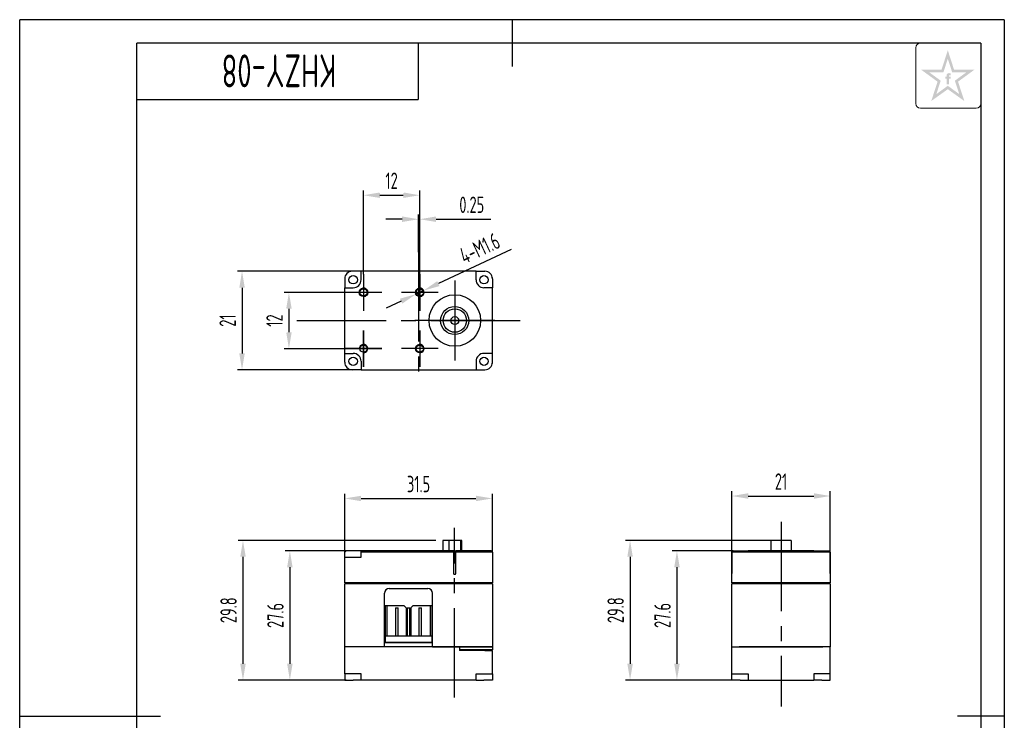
# Model space of a CAD drawing. Header units: inches. Extents: x -26 to 185, y -5 to 292.
# Tile 2 of 2: x -25 to 185, y 143 to 292. Entities that reach past the tile are written whole.
import ezdxf
from ezdxf.enums import TextEntityAlignment as Align

# ---------------------------------------------------------------- set-up
doc = ezdxf.new("R2010")
doc.units = ezdxf.units.IN
doc.header["$MEASUREMENT"] = 0
doc.linetypes.add('CENTER2', pattern=[28.575, 19.05, -3.175, 3.175, -3.175])
for name, color, linetype in [('1轮廓实线层', 7, 'Continuous'), ('2细线层', 4, 'Continuous'), ('3中心线层', 1, 'CENTER2'), ('6文字层', 3, 'Continuous'), ('7标注层', 4, 'Continuous'), ('图框层', 7, 'Continuous')]:
    doc.layers.add(name, color=color, linetype=linetype)
doc.styles.add('PC_TEXTSTYLE', font='ISOCP.SHX', dxfattribs={"width": 0.707, "bigfont": 'GBCBIG.SHX'})
doc.dimstyles.new('GB_DIAMETER', dxfattribs={"dimtxt": 3.5, "dimasz": 3.5, "dimexe": 1, "dimexo": 0, "dimgap": 1.5, "dimtad": 1, "dimjust": 4, "dimdsep": 46, "dimtxsty": 'PC_TEXTSTYLE', "dimcen": 0, "dimclrd": 256, "dimclrt": 3, "dimadec": 0, "dimazin": 2, "dimtp": 0.1, "dimtm": 0.1, "dimtfac": 0.71, "dimtdec": 3, "dimtmove": 0, "dimatfit": 2, "dimfxl": 1, "dimtfill": 1, "dimarcsym": 0})
doc.dimstyles.new('GB_LINEAR', dxfattribs={"dimtxt": 3.5, "dimasz": 3.5, "dimexe": 1, "dimexo": 0, "dimgap": 1.5, "dimtad": 1, "dimdsep": 46, "dimtxsty": 'PC_TEXTSTYLE', "dimcen": 0, "dimclrd": 256, "dimclrt": 3, "dimadec": 0, "dimazin": 2, "dimtp": 0.1, "dimtm": 0.1, "dimtfac": 0.71, "dimtdec": 3, "dimtmove": 0, "dimatfit": 3, "dimfxl": 1, "dimtfill": 1, "dimarcsym": 0})

# ---------------------------------------------------------------- blocks, each defined once
blk = doc.blocks.new('*D2')
at = {"layer": '7标注层', "color": 0, "lineweight": -2}
for p, q in [((44.62, 178.73), (31.62, 178.73)), ((44.62, 151.18), (31.62, 151.18))]:
    blk.add_line(p, q, dxfattribs=at)
at = {"layer": '7标注层', "lineweight": -2}
blk.add_line((32.62, 175.23), (32.62, 154.68), dxfattribs=at)
at = {"layer": '7标注层'}
for points in [[(33.21, 175.23), (32.04, 175.23), (32.62, 178.73)], [(32.04, 154.68), (33.21, 154.68), (32.62, 151.18)]]:
    blk.add_solid(points, dxfattribs=at)
at = {"layer": 'Defpoints', "color": 0}
for p in [(44.62, 178.73), (32.62, 151.18), (44.62, 151.18)]:
    blk.add_point(p, dxfattribs=at)
at = {"layer": '7标注层', "color": 3, "insert": (29.55, 164.96), "char_height": 3.5, "attachment_point": 5, "rotation": 90, "style": 'PC_TEXTSTYLE', "bg_fill": 3, "box_fill_scale": 1.25, "bg_fill_color": 257, "bg_fill_transparency": 0}
blk.add_mtext('27.6', dxfattribs=at)
blk = doc.blocks.new('*D3')
at = {"layer": '7标注层', "color": 0, "lineweight": -2}
for p, q in [((63.79, 180.97), (21.62, 180.97)), ((44.32, 151.18), (21.62, 151.18))]:
    blk.add_line(p, q, dxfattribs=at)
at = {"layer": '7标注层', "lineweight": -2}
blk.add_line((22.62, 177.47), (22.62, 154.68), dxfattribs=at)
at = {"layer": '7标注层'}
for points in [[(23.21, 177.47), (22.04, 177.47), (22.62, 180.97)], [(22.04, 154.68), (23.21, 154.68), (22.62, 151.18)]]:
    blk.add_solid(points, dxfattribs=at)
at = {"layer": 'Defpoints', "color": 0}
for p in [(63.79, 180.97), (22.62, 151.18), (44.32, 151.18)]:
    blk.add_point(p, dxfattribs=at)
at = {"layer": '7标注层', "color": 3, "insert": (19.55, 166.08), "char_height": 3.5, "attachment_point": 5, "rotation": 90, "style": 'PC_TEXTSTYLE', "bg_fill": 3, "box_fill_scale": 1.25, "bg_fill_color": 257, "bg_fill_transparency": 0}
blk.add_mtext('29.8', dxfattribs=at)
blk = doc.blocks.new('*D4')
at = {"layer": '7标注层', "color": 0, "lineweight": -2}
for p, q in [((44.32, 177.91), (44.32, 190.91)), ((75.82, 178.43), (75.82, 190.91))]:
    blk.add_line(p, q, dxfattribs=at)
at = {"layer": '7标注层', "lineweight": -2}
blk.add_line((47.82, 189.91), (72.32, 189.91), dxfattribs=at)
at = {"layer": '7标注层'}
for points in [[(47.82, 190.49), (47.82, 189.33), (44.32, 189.91)], [(72.32, 189.33), (72.32, 190.49), (75.82, 189.91)]]:
    blk.add_solid(points, dxfattribs=at)
at = {"layer": 'Defpoints', "color": 0}
for p in [(75.82, 189.91), (44.32, 177.91), (75.82, 178.43)]:
    blk.add_point(p, dxfattribs=at)
at = {"layer": '7标注层', "color": 3, "insert": (60.07, 192.98), "char_height": 3.5, "attachment_point": 5, "style": 'PC_TEXTSTYLE', "bg_fill": 3, "box_fill_scale": 1.25, "bg_fill_color": 257, "bg_fill_transparency": 0}
blk.add_mtext('31.5', dxfattribs=at)
blk = doc.blocks.new('*D6')
at = {"layer": '7标注层', "color": 0, "lineweight": -2}
for p, q in [((44.42, 233.85), (31.42, 233.85)), ((44.42, 221.85), (31.42, 221.85))]:
    blk.add_line(p, q, dxfattribs=at)
at = {"layer": '7标注层', "lineweight": -2}
blk.add_line((32.42, 230.35), (32.42, 225.35), dxfattribs=at)
at = {"layer": '7标注层'}
for points in [[(33.01, 230.35), (31.84, 230.35), (32.42, 233.85)], [(31.84, 225.35), (33.01, 225.35), (32.42, 221.85)]]:
    blk.add_solid(points, dxfattribs=at)
at = {"layer": 'Defpoints', "color": 0}
for p in [(44.42, 233.85), (32.42, 221.85), (44.42, 221.85)]:
    blk.add_point(p, dxfattribs=at)
at = {"layer": '7标注层', "color": 3, "insert": (29.35, 227.85), "char_height": 3.5, "attachment_point": 5, "rotation": 90, "style": 'PC_TEXTSTYLE', "bg_fill": 3, "box_fill_scale": 1.25, "bg_fill_color": 257, "bg_fill_transparency": 0}
blk.add_mtext('12', dxfattribs=at)
blk = doc.blocks.new('*D7')
at = {"layer": '7标注层', "color": 0, "lineweight": -2}
for p, q in [((48.32, 237.75), (48.32, 255.57)), ((60.32, 237.75), (60.32, 255.57))]:
    blk.add_line(p, q, dxfattribs=at)
at = {"layer": '7标注层', "lineweight": -2}
blk.add_line((51.82, 254.57), (56.82, 254.57), dxfattribs=at)
at = {"layer": '7标注层'}
for points in [[(51.82, 255.16), (51.82, 253.99), (48.32, 254.57)], [(56.82, 253.99), (56.82, 255.16), (60.32, 254.57)]]:
    blk.add_solid(points, dxfattribs=at)
at = {"layer": 'Defpoints', "color": 0}
for p in [(60.32, 254.57), (48.32, 237.75), (60.32, 237.75)]:
    blk.add_point(p, dxfattribs=at)
at = {"layer": '7标注层', "color": 3, "insert": (54.32, 257.65), "char_height": 3.5, "attachment_point": 5, "style": 'PC_TEXTSTYLE', "bg_fill": 3, "box_fill_scale": 1.25, "bg_fill_color": 257, "bg_fill_transparency": 0}
blk.add_mtext('12', dxfattribs=at)
blk = doc.blocks.new('*D8')
at = {"layer": '7标注层', "color": 0, "lineweight": -2}
for p, q in [((60.07, 242.4), (60.07, 250.45)), ((60.32, 242.4), (60.32, 250.45))]:
    blk.add_line(p, q, dxfattribs=at)
at = {"layer": '7标注层', "lineweight": -2}
for p, q in [((56.57, 249.45), (53.07, 249.45)), ((60.07, 249.45), (60.32, 249.45)), ((63.82, 249.45), (75.52, 249.45))]:
    blk.add_line(p, q, dxfattribs=at)
at = {"layer": '7标注层'}
for points in [[(56.57, 248.87), (56.57, 250.04), (60.07, 249.45)], [(63.82, 250.04), (63.82, 248.87), (60.32, 249.45)]]:
    blk.add_solid(points, dxfattribs=at)
at = {"layer": 'Defpoints', "color": 0}
for p in [(60.32, 249.45), (60.07, 242.4), (60.32, 242.4)]:
    blk.add_point(p, dxfattribs=at)
at = {"layer": '7标注层', "color": 3, "insert": (71.42, 252.53), "char_height": 3.5, "attachment_point": 5, "style": 'PC_TEXTSTYLE', "bg_fill": 3, "box_fill_scale": 1.25, "bg_fill_color": 257, "bg_fill_transparency": 0}
blk.add_mtext('0.25', dxfattribs=at)
blk = doc.blocks.new('*D9')
at = {"layer": '7标注层', "color": 0, "lineweight": -2}
for p, q in [((45.92, 238.35), (21.42, 238.35)), ((45.92, 217.35), (21.42, 217.35))]:
    blk.add_line(p, q, dxfattribs=at)
at = {"layer": '7标注层', "lineweight": -2}
blk.add_line((22.42, 234.85), (22.42, 220.85), dxfattribs=at)
at = {"layer": '7标注层'}
for points in [[(23.01, 234.85), (21.84, 234.85), (22.42, 238.35)], [(21.84, 220.85), (23.01, 220.85), (22.42, 217.35)]]:
    blk.add_solid(points, dxfattribs=at)
at = {"layer": 'Defpoints', "color": 0}
for p in [(45.92, 238.35), (22.42, 217.35), (45.92, 217.35)]:
    blk.add_point(p, dxfattribs=at)
at = {"layer": '7标注层', "color": 3, "insert": (19.35, 227.85), "char_height": 3.5, "attachment_point": 5, "rotation": 90, "style": 'PC_TEXTSTYLE', "bg_fill": 3, "box_fill_scale": 1.25, "bg_fill_color": 257, "bg_fill_transparency": 0}
blk.add_mtext('21', dxfattribs=at)
blk = doc.blocks.new('*D11')
at = {"layer": '7标注层', "color": 0, "lineweight": -2}
for p, q in [((126.88, 178.43), (126.88, 191.43)), ((147.88, 178.43), (147.88, 191.43))]:
    blk.add_line(p, q, dxfattribs=at)
at = {"layer": '7标注层', "lineweight": -2}
blk.add_line((130.38, 190.43), (144.38, 190.43), dxfattribs=at)
at = {"layer": '7标注层'}
for points in [[(130.38, 191.02), (130.38, 189.85), (126.88, 190.43)], [(144.38, 189.85), (144.38, 191.02), (147.88, 190.43)]]:
    blk.add_solid(points, dxfattribs=at)
at = {"layer": 'Defpoints', "color": 0}
for p in [(147.88, 190.43), (126.88, 178.43), (147.88, 178.43)]:
    blk.add_point(p, dxfattribs=at)
at = {"layer": '7标注层', "color": 3, "insert": (137.38, 193.51), "char_height": 3.5, "attachment_point": 5, "style": 'PC_TEXTSTYLE', "bg_fill": 3, "box_fill_scale": 1.25, "bg_fill_color": 257, "bg_fill_transparency": 0}
blk.add_mtext('21', dxfattribs=at)
blk = doc.blocks.new('*D12')
at = {"layer": '7标注层', "color": 0, "lineweight": -2}
for p, q in [((127.18, 178.73), (114.18, 178.73)), ((126.88, 151.18), (114.18, 151.18))]:
    blk.add_line(p, q, dxfattribs=at)
at = {"layer": '7标注层', "lineweight": -2}
blk.add_line((115.18, 175.23), (115.18, 154.68), dxfattribs=at)
at = {"layer": '7标注层'}
for points in [[(115.77, 175.23), (114.6, 175.23), (115.18, 178.73)], [(114.6, 154.68), (115.77, 154.68), (115.18, 151.18)]]:
    blk.add_solid(points, dxfattribs=at)
at = {"layer": 'Defpoints', "color": 0}
for p in [(127.18, 178.73), (115.18, 151.18), (126.88, 151.18)]:
    blk.add_point(p, dxfattribs=at)
at = {"layer": '7标注层', "color": 3, "insert": (112.11, 164.96), "char_height": 3.5, "attachment_point": 5, "rotation": 90, "style": 'PC_TEXTSTYLE', "bg_fill": 3, "box_fill_scale": 1.25, "bg_fill_color": 257, "bg_fill_transparency": 0}
blk.add_mtext('27.6', dxfattribs=at)
blk = doc.blocks.new('*D13')
at = {"layer": '7标注层', "color": 0, "lineweight": -2}
for p, q in [((135.22, 180.97), (104.18, 180.97)), ((126.88, 151.18), (104.18, 151.18))]:
    blk.add_line(p, q, dxfattribs=at)
at = {"layer": '7标注层', "lineweight": -2}
blk.add_line((105.18, 177.47), (105.18, 154.68), dxfattribs=at)
at = {"layer": '7标注层'}
for points in [[(105.77, 177.47), (104.6, 177.47), (105.18, 180.97)], [(104.6, 154.68), (105.77, 154.68), (105.18, 151.18)]]:
    blk.add_solid(points, dxfattribs=at)
at = {"layer": 'Defpoints', "color": 0}
for p in [(135.22, 180.97), (105.18, 151.18), (126.88, 151.18)]:
    blk.add_point(p, dxfattribs=at)
at = {"layer": '7标注层', "color": 3, "insert": (102.11, 166.08), "char_height": 3.5, "attachment_point": 5, "rotation": 90, "style": 'PC_TEXTSTYLE', "bg_fill": 3, "box_fill_scale": 1.25, "bg_fill_color": 257, "bg_fill_transparency": 0}
blk.add_mtext('29.8', dxfattribs=at)
blk = doc.blocks.new('*D14')
at = {"layer": '7标注层', "lineweight": -2}
for p, q in [((79.79, 243.01), (64.31, 235.72)), ((59.51, 233.47), (61.14, 234.24)), ((56.34, 231.98), (53.18, 230.49))]:
    blk.add_line(p, q, dxfattribs=at)
at = {"layer": '7标注层'}
for points in [[(64.06, 236.25), (64.55, 235.2), (61.14, 234.24)], [(56.59, 231.45), (56.09, 232.51), (59.51, 233.47)]]:
    blk.add_solid(points, dxfattribs=at)
at = {"layer": 'Defpoints', "color": 0}
for p in [(59.51, 233.47), (61.14, 234.24)]:
    blk.add_point(p, dxfattribs=at)
at = {"layer": '7标注层', "color": 3, "insert": (73.1, 243.26), "char_height": 3.5, "attachment_point": 5, "rotation": 25.1817, "style": 'PC_TEXTSTYLE', "bg_fill": 3, "box_fill_scale": 1.25, "bg_fill_color": 257, "bg_fill_transparency": 0}
blk.add_mtext('4-M1.6', dxfattribs=at)
blk = doc.blocks.new('ZwmFrameMain_A4^_^无分区图框^_^portrait')
at = {"layer": '1轮廓实线层'}
for p, q in [((80, 292), (80, 282)), ((0, 0), (0, 287)), ((180, 287), (0, 287)), ((180, 287), (180, 0)), ((-25, 143.5), (5, 143.5)), ((185, 143.5), (175, 143.5)), ((80, -5), (80, 5)), ((0, 0), (180, 0))]:
    blk.add_line(p, q, dxfattribs=at)
at = {"layer": '2细线层'}
for p, q in [((-25, -5), (-25, 292)), ((185, 292), (-25, 292)), ((185, 292), (185, -5)), ((-25, -5), (185, -5))]:
    blk.add_line(p, q, dxfattribs=at)
blk = doc.blocks.new('ZwmFrameMain_图样代号')
at = {"layer": '2细线层', "linetype": 'Continuous'}
for p in [(60, 0), (0, -12)]:
    blk.add_line(p, (60, -12), dxfattribs=at)
at = {"layer": '6文字层', "style": 'PC_TEXTSTYLE', "width": 2.827942}
blk.add_attdef('图样代号', text='', height=7, rotation=180, dxfattribs=at).set_placement((58.24, -2.4), (2.35, -2.4), align=Align.FIT)

msp = doc.modelspace()

# ---------------------------------------------------------------- hatches: boundary and pattern name
at = {"layer": '6文字层', "lineweight": 5}
h = msp.add_hatch(color=2, dxfattribs=at)
edge = h.paths.add_edge_path(flags=0)
edge.add_line((173.172, 279.419), (173.567, 279.419))
edge.add_line((173.567, 279.419), (173.567, 279.845))
edge.add_line((173.567, 279.845), (173.176, 279.845))
edge.add_line((173.176, 279.845), (173.176, 280.053))
edge.add_spline(control_points=[(173.176, 280.053), (173.176, 280.078), (173.175, 280.174), (173.364, 280.144), (173.482, 280.127), (173.549, 280.11), (173.577, 280.102)], knot_values=[0, 0, 0, 0, 1.4943482, 5.8188355, 8.4876202, 10.3632598, 10.3632598, 10.3632598, 10.3632598], degree=3, periodic=0)
edge.add_line((173.577, 280.102), (173.577, 280.539))
edge.add_spline(control_points=[(173.577, 280.539), (173.505, 280.556), (173.332, 280.597), (173.084, 280.618), (172.855, 280.514), (172.739, 280.37), (172.72, 280.26), (172.714, 280.229)], knot_values=[0, 0, 0, 0, 4.9341397, 11.9452686, 16.0265909, 21.3569295, 23.4510995, 23.4510995, 23.4510995, 23.4510995], degree=3, periodic=0)
edge.add_line((172.714, 280.229), (172.714, 279.845))
edge.add_line((172.714, 279.845), (172.428, 279.845))
edge.add_line((172.428, 279.845), (172.428, 279.419))
edge.add_line((172.428, 279.419), (172.717, 279.419))
edge.add_line((172.717, 279.419), (172.717, 278.229))
edge.add_line((172.717, 278.229), (173.172, 278.229))
edge.add_line((173.172, 278.229), (173.172, 279.419))
h.paths.add_polyline_path([(178.628, 281.333), (174.288, 281.333), (172.948, 285.473), (171.608, 281.333), (167.268, 281.333), (170.762, 278.785), (169.422, 274.656), (172.948, 277.181), (176.474, 274.656), (175.134, 278.785)])
h.paths.add_polyline_path([(174.461, 278.997), (175.394, 276.124), (172.948, 277.914), (170.502, 276.124), (171.434, 278.997), (168.981, 280.786), (172.012, 280.786), (172.948, 283.673), (173.883, 280.786), (176.915, 280.786)], flags=16)

# ---------------------------------------------------------------- linework, layer by layer
at = {"color": 7, "linetype": 'Continuous', "lineweight": 25}
for p, q in [((47.825, 238.352), (45.925, 238.352)), ((47.825, 236.552), (47.825, 238.352)), ((72.325, 238.352), (47.825, 238.352)), ((72.325, 236.552), (72.325, 238.352)), ((72.325, 238.352), (74.225, 238.352)), ((44.325, 236.752), (44.325, 234.852)), ((75.825, 236.752), (75.825, 234.852)), ((44.325, 220.852), (44.325, 234.852)), ((44.325, 234.852), (46.125, 234.852)), ((75.825, 234.852), (74.025, 234.852)), ((75.825, 220.852), (75.825, 234.852)), ((44.325, 220.852), (46.125, 220.852)), ((44.325, 218.952), (44.325, 220.852)), ((75.825, 220.852), (74.025, 220.852)), ((75.825, 218.952), (75.825, 220.852)), ((47.825, 219.152), (47.825, 217.352)), ((72.325, 219.152), (72.325, 217.352)), ((47.825, 217.352), (45.925, 217.352)), ((47.825, 217.352), (72.325, 217.352)), ((72.325, 217.352), (74.225, 217.352)), ((65.275, 180.974), (65.275, 178.734)), ((66.525, 180.974), (65.275, 180.974)), ((66.525, 180.974), (66.525, 178.734)), ((69.025, 180.974), (66.525, 180.974)), ((69.025, 180.974), (69.025, 178.734)), ((69.315, 180.974), (69.025, 180.974)), ((69.315, 178.734), (69.315, 180.974)), ((135.218, 180.974), (135.218, 178.734)), ((137.383, 180.974), (135.218, 180.974)), ((137.383, 180.974), (137.383, 178.734)), ((139.548, 180.974), (137.383, 180.974)), ((139.548, 180.974), (139.548, 178.734)), ((44.625, 178.734), (44.325, 178.434)), ((46.125, 178.734), (44.625, 178.734)), ((47.825, 178.734), (46.125, 178.734)), ((67.515, 178.734), (47.825, 178.734)), ((47.825, 178.434), (47.825, 178.734)), ((67.515, 178.734), (67.515, 178.434)), ((67.515, 178.734), (67.715, 178.734)), ((67.715, 178.734), (67.815, 178.734)), ((67.815, 178.534), (67.715, 178.534)), ((67.815, 178.734), (68.015, 178.734)), ((68.015, 178.434), (68.015, 178.734)), ((74.225, 178.734), (68.015, 178.734)), ((75.525, 178.734), (74.225, 178.734)), ((75.825, 178.434), (75.525, 178.734)), ((127.183, 178.734), (126.883, 178.434)), ((127.183, 178.734), (126.883, 178.434)), ((127.183, 178.734), (128.483, 178.734)), ((128.483, 178.734), (130.383, 178.734)), ((144.383, 178.734), (130.383, 178.734)), ((144.383, 178.734), (146.283, 178.734)), ((146.283, 178.734), (147.583, 178.734)), ((147.883, 178.434), (147.583, 178.734)), ((147.883, 178.434), (147.583, 178.734)), ((44.325, 177.384), (44.325, 178.434)), ((44.325, 171.934), (44.325, 177.384)), ((44.325, 177.384), (45.925, 177.384)), ((45.925, 177.384), (47.825, 177.384)), ((67.515, 178.434), (47.825, 178.434)), ((47.825, 177.384), (47.825, 178.434)), ((67.515, 178.434), (67.515, 173.934)), ((67.815, 178.351), (67.715, 178.351)), ((74.225, 178.434), (68.015, 178.434)), ((68.015, 173.934), (68.015, 178.434)), ((75.825, 178.434), (75.825, 171.934)), ((75.825, 178.434), (75.825, 173.984)), ((126.883, 171.934), (126.883, 178.434)), ((128.483, 178.434), (126.883, 178.434)), ((126.883, 178.434), (126.883, 173.934)), ((130.383, 178.434), (128.483, 178.434)), ((144.383, 178.434), (130.383, 178.434)), ((146.283, 178.434), (144.383, 178.434)), ((147.883, 178.434), (146.283, 178.434)), ((147.883, 178.434), (147.883, 171.934)), ((147.883, 173.934), (147.883, 178.434)), ((67.715, 173.734), (67.815, 173.734)), ((44.475, 171.784), (44.325, 171.934)), ((44.325, 158.284), (44.325, 171.734)), ((45.925, 171.734), (44.325, 171.734)), ((45.925, 171.784), (44.475, 171.784)), ((44.925, 171.734), (44.925, 171.784)), ((45.678, 171.734), (45.678, 171.784)), ((74.225, 171.934), (45.925, 171.934)), ((74.225, 171.784), (45.925, 171.784)), ((74.225, 171.734), (45.925, 171.734)), ((46.906, 171.734), (46.906, 171.784)), ((53.825, 170.684), (62.025, 170.684)), ((73.244, 171.734), (73.244, 171.784)), ((75.675, 171.784), (74.225, 171.784)), ((75.825, 171.734), (74.225, 171.734)), ((74.472, 171.734), (74.472, 171.784)), ((75.225, 171.734), (75.225, 171.784)), ((75.675, 171.784), (75.825, 171.934)), ((75.825, 171.734), (75.825, 158.284)), ((127.033, 171.784), (126.883, 171.934)), ((126.883, 158.284), (126.883, 171.734)), ((128.483, 171.734), (126.883, 171.734)), ((128.483, 171.784), (127.033, 171.784)), ((127.483, 171.734), (127.483, 171.784)), ((128.236, 171.734), (128.236, 171.784)), ((146.283, 171.934), (128.483, 171.934)), ((146.283, 171.784), (128.483, 171.784)), ((146.283, 171.734), (128.483, 171.734)), ((129.464, 171.734), (129.464, 171.784)), ((145.302, 171.734), (145.302, 171.784)), ((147.733, 171.784), (146.283, 171.784)), ((147.883, 171.734), (146.283, 171.734)), ((146.53, 171.734), (146.53, 171.784)), ((147.283, 171.734), (147.283, 171.784)), ((147.733, 171.784), (147.883, 171.934)), ((147.883, 171.734), (147.883, 158.284)), ((52.825, 158.284), (52.825, 169.684)), ((63.025, 158.284), (63.025, 169.684)), ((45.925, 158.284), (44.325, 158.284)), ((44.325, 152.534), (44.325, 158.284)), ((45.925, 158.284), (44.325, 158.284)), ((52.825, 158.284), (45.925, 158.284)), ((68.825, 158.284), (45.925, 158.284)), ((63.025, 159.184), (52.825, 159.184)), ((63.025, 158.284), (74.225, 158.284)), ((68.825, 158.284), (68.825, 157.659)), ((74.225, 158.284), (68.825, 158.284)), ((68.825, 158.284), (68.825, 157.484)), ((74.225, 157.659), (68.825, 157.659)), ((75.825, 158.284), (74.225, 158.284)), ((74.225, 158.284), (75.825, 158.284)), ((75.65, 157.484), (75.825, 157.659)), ((75.825, 158.284), (75.825, 157.659)), ((126.883, 158.284), (128.483, 158.284)), ((126.883, 152.534), (126.883, 158.284)), ((146.283, 158.284), (128.483, 158.284)), ((128.483, 158.284), (146.283, 158.284)), ((147.883, 158.284), (146.283, 158.284)), ((147.883, 158.284), (146.283, 158.284)), ((147.883, 152.534), (147.883, 158.284)), ((74.225, 157.484), (68.825, 157.484)), ((74.225, 157.484), (68.825, 157.484)), ((74.225, 157.484), (75.825, 157.484)), ((75.825, 152.534), (75.825, 157.484)), ((45.925, 152.534), (44.325, 152.534)), ((44.325, 152.534), (44.325, 151.184)), ((47.825, 152.534), (45.925, 152.534)), ((47.825, 151.184), (47.825, 152.534)), ((72.325, 152.534), (74.225, 152.534)), ((72.325, 151.184), (72.325, 152.534)), ((74.225, 152.534), (75.825, 152.534)), ((75.825, 152.534), (75.825, 151.184)), ((126.883, 152.534), (128.483, 152.534)), ((126.883, 151.184), (126.883, 152.534)), ((128.483, 152.534), (130.383, 152.534)), ((130.383, 152.534), (130.383, 151.184)), ((146.283, 152.534), (144.383, 152.534)), ((144.383, 152.534), (144.383, 151.184)), ((147.883, 152.534), (146.283, 152.534)), ((147.883, 151.184), (147.883, 152.534)), ((44.325, 151.184), (46.125, 151.184)), ((47.825, 151.184), (46.125, 151.184)), ((72.325, 151.184), (47.825, 151.184)), ((72.325, 151.184), (74.025, 151.184)), ((75.825, 151.184), (74.025, 151.184)), ((128.683, 151.184), (126.883, 151.184)), ((128.683, 151.184), (130.383, 151.184)), ((130.383, 151.184), (144.383, 151.184)), ((146.083, 151.184), (144.383, 151.184)), ((146.083, 151.184), (147.883, 151.184))]:
    msp.add_line(p, q, dxfattribs=at)
for centre, radius in [((46.125, 236.552), 0.9), ((74.025, 236.552), 0.9), ((48.325, 233.852), 0.9), ((60.325, 233.852), 0.9), ((67.805, 227.852), 5.5), ((67.805, 227.852), 2.5), ((67.805, 227.852), 0.85), ((60.325, 221.852), 0.9), ((46.125, 219.152), 0.9), ((74.025, 219.152), 0.9)]:
    msp.add_circle(centre, radius, dxfattribs=at)
for centre in [(48.325, 233.852), (48.325, 221.852), (60.325, 221.852)]:
    msp.add_circle(centre, 0.765)
at = {"color": 7, "linetype": 'Continuous'}
msp.add_circle((67.775, 227.852), 3, dxfattribs=at)
at = {"color": 7, "linetype": 'Continuous', "lineweight": 25}
for centre, radius, start, end in [((45.925, 236.752), 1.6, 90, 180), ((74.225, 236.752), 1.6, 0, 90), ((46.125, 236.552), 1.7, 270, 0), ((74.025, 236.552), 1.7, 180, 270), ((46.125, 219.152), 1.7, 0, 90), ((74.025, 219.152), 1.7, 90, 180), ((45.925, 218.952), 1.6, 180, 270), ((74.225, 218.952), 1.6, 270, 360), ((67.715, 173.934), 0.2, 180, 270), ((67.815, 173.934), 0.2, 270, 0), ((53.825, 169.684), 1, 90, 180), ((62.025, 169.684), 1, 360, 90)]:
    msp.add_arc(centre, radius, start, end, dxfattribs=at)
for points, knots in [([(75.825, 236.752), (75.822, 236.858), (75.817, 237.007), (75.77, 237.148), (75.756, 237.19)], [0, 0, 0, 0, 0.7051942, 1, 1, 1, 1]), ([(75.756, 218.515), (75.77, 218.556), (75.817, 218.697), (75.822, 218.847), (75.825, 218.952)], [0, 0, 0, 0, 0.2947972, 1, 1, 1, 1]), ([(67.715, 178.534), (67.702, 178.535), (67.676, 178.536), (67.637, 178.549), (67.601, 178.568), (67.563, 178.6), (67.535, 178.641), (67.518, 178.689), (67.516, 178.718), (67.515, 178.734)], [0, 0, 0, 0, 0.1181108, 0.2406232, 0.3682405, 0.5015848, 0.7081778, 0.8434952, 1, 1, 1, 1]), ([(67.815, 178.534), (67.828, 178.535), (67.854, 178.536), (67.892, 178.548), (67.928, 178.568), (67.966, 178.6), (67.994, 178.641), (68.012, 178.689), (68.014, 178.719), (68.015, 178.734)], [0, 0, 0, 0, 0.11811249, 0.24062458, 0.36823983, 0.50158091, 0.7095128, 0.84449717, 1, 1, 1, 1]), ([(67.715, 178.351), (67.702, 178.352), (67.676, 178.352), (67.637, 178.357), (67.601, 178.365), (67.563, 178.379), (67.535, 178.396), (67.518, 178.416), (67.516, 178.428), (67.515, 178.434)], [0, 0, 0, 0, 0.1181132, 0.2406258, 0.3682417, 0.5015836, 0.709671, 0.8446155, 1, 1, 1, 1]), ([(67.815, 178.351), (67.828, 178.352), (67.854, 178.352), (67.892, 178.357), (67.928, 178.365), (67.966, 178.379), (67.994, 178.395), (68.012, 178.415), (68.014, 178.428), (68.015, 178.434)], [0, 0, 0, 0, 0.118111, 0.2406242, 0.3682425, 0.5015883, 0.708028, 0.8433824, 1, 1, 1, 1]), ([(75.825, 157.659), (75.819, 157.659), (75.807, 157.659), (75.712, 157.659), (75.564, 157.659), (75.363, 157.659), (75.119, 157.659), (74.841, 157.659), (74.539, 157.659), (74.329, 157.659), (74.225, 157.659)], [0, 0, 0, 0, 0.125, 0.25, 0.375, 0.5, 0.625, 0.75, 0.875, 1, 1, 1, 1])]:
    msp.add_open_spline(points, degree=3, knots=knots, dxfattribs=at)
for points in [[(75.825, 178.434), (75.819, 178.434), (75.807, 178.434), (75.712, 178.434), (75.564, 178.434), (75.363, 178.434), (75.119, 178.434), (74.841, 178.434), (74.539, 178.434), (74.329, 178.434), (74.225, 178.434)], [(45.925, 171.934), (45.82, 171.934), (45.611, 171.934), (45.308, 171.934), (45.03, 171.934), (44.786, 171.934), (44.586, 171.934), (44.438, 171.934), (44.343, 171.934), (44.331, 171.934), (44.325, 171.934)], [(75.825, 171.934), (75.819, 171.934), (75.807, 171.934), (75.712, 171.934), (75.564, 171.934), (75.363, 171.934), (75.119, 171.934), (74.841, 171.934), (74.539, 171.934), (74.329, 171.934), (74.225, 171.934)], [(128.483, 171.934), (128.378, 171.934), (128.169, 171.934), (127.867, 171.934), (127.588, 171.934), (127.344, 171.934), (127.144, 171.934), (126.996, 171.934), (126.901, 171.934), (126.889, 171.934), (126.883, 171.934)], [(147.883, 171.934), (147.877, 171.934), (147.865, 171.934), (147.77, 171.934), (147.622, 171.934), (147.421, 171.934), (147.177, 171.934), (146.899, 171.934), (146.597, 171.934), (146.387, 171.934), (146.283, 171.934)]]:
    msp.add_open_spline(points, degree=3, dxfattribs=at)
at = {"layer": '2细线层'}
for centre in [(48.325, 233.852), (48.325, 221.852), (60.325, 221.852)]:
    msp.add_arc(centre, 0.9, 277, 187, dxfattribs=at)
at = {"layer": '3中心线层'}
for p, q in [((60.075, 242.401), (60.075, 215.108)), ((48.325, 237.752), (48.325, 229.952)), ((60.325, 237.752), (60.325, 229.952)), ((67.805, 236.352), (67.805, 219.352)), ((52.225, 233.852), (44.425, 233.852)), ((64.225, 233.852), (56.425, 233.852)), ((34.111, 227.852), (84.319, 227.852)), ((76.305, 227.852), (59.305, 227.852)), ((48.325, 225.752), (48.325, 217.952)), ((48.325, 217.952), (48.325, 225.752)), ((60.325, 225.752), (60.325, 217.952)), ((52.225, 221.852), (44.425, 221.852)), ((64.225, 221.852), (56.425, 221.852))]:
    msp.add_line(p, q, dxfattribs=at)
at = {"layer": '6文字层', "color": 212, "lineweight": 5}
for p, q in [((166.11, 274.117), (166.11, 286.003)), ((167.107, 287), (180, 287)), ((180, 287), (180, 274.117)), ((179.003, 273.12), (167.107, 273.12))]:
    msp.add_line(p, q, dxfattribs=at)
for centre, start, end in [((167.107, 286.003), 90, 180), ((167.107, 274.117), 180, 270), ((179.003, 274.117), 270, 0)]:
    msp.add_arc(centre, 0.997, start, end, dxfattribs=at)

# ---------------------------------------------------------------- block references
at = {"layer": '图框层'}
ref = msp.add_blockref('ZwmFrameMain_图样代号', (0, 287), dxfattribs=at)
ref.add_attrib('图样代号', 'KHZY-08', dxfattribs={"layer": '6文字层', "height": 7, "rotation": 180, "style": 'PC_TEXTSTYLE', "width": 0.707}).set_placement((30.293, 284.597), align=Align.CENTER)

# ---------------------------------------------------------------- next in the draw order: dimensions: what is measured, and where the dimension line sits
at = {"layer": '7标注层'}
for base, p1, p2, override, picture, middle in [((60.325, 254.575), (48.325, 237.752), (60.325, 237.752), {"dimscale": 1, "dimgap": 1.5, "dimtad": 1, "dimjust": 0, "dimdec": 2, "dimlfac": 1, "dimpost": '<>', "dimse1": 0, "dimse2": 0, "dimsd1": 0, "dimsd2": 0, "dimclrd": 256, "dimclre": 0, "dimtofl": 1, "dimtvp": 0.1}, '*D7', (54.325, 257.65)), ((147.883, 190.434), (126.883, 178.434), (147.883, 178.434), {"dimscale": 1, "dimgap": 1.5, "dimtad": 1, "dimjust": 0, "dimdec": 2, "dimlfac": 1, "dimse1": 0, "dimse2": 0, "dimsd1": 0, "dimsd2": 0, "dimclrd": 256, "dimclre": 0, "dimtofl": 1, "dimtvp": 0.1}, '*D11', (137.383, 193.509))]:
    dim = msp.add_linear_dim(base=base, p1=p1, p2=p2, dimstyle='GB_LINEAR', override=override, dxfattribs=at)
    dim.commit()
    dim.dimension.update_dxf_attribs({"geometry": picture, "text_midpoint": middle})
dim = msp.add_linear_dim(base=(32.425, 221.852), p1=(44.425, 233.852), p2=(44.425, 221.852), angle=90, dimstyle='GB_LINEAR', override={"dimscale": 1, "dimgap": 1.5, "dimtad": 1, "dimjust": 0, "dimdec": 2, "dimlfac": 1, "dimse1": 0, "dimse2": 0, "dimsd1": 0, "dimsd2": 0, "dimclrd": 256, "dimclre": 0, "dimtofl": 1, "dimtvp": 0.1}, dxfattribs=at)
dim.commit()
dim.dimension.update_dxf_attribs({"geometry": '*D6', "text_midpoint": (29.35, 227.852)})
dim = msp.add_linear_dim(base=(32.625, 151.184), p1=(44.625, 178.734), p2=(44.625, 151.184), angle=90, text='27.6', dimstyle='GB_LINEAR', override={"dimscale": 1, "dimgap": 1.5, "dimtad": 1, "dimjust": 0, "dimdec": 2, "dimlfac": 1, "dimpost": '<>', "dimse1": 0, "dimse2": 0, "dimsd1": 0, "dimsd2": 0, "dimclrd": 256, "dimclre": 0, "dimtofl": 1, "dimtvp": 0.1}, dxfattribs=at)
dim.commit()
dim.dimension.update_dxf_attribs({"geometry": '*D2', "text_midpoint": (29.55, 164.959)})

# ---------------------------------------------------------------- next in the draw order: linework, layer by layer
at = {"layer": '3中心线层'}
msp.add_line((137.383, 184.913), (137.383, 145.574), dxfattribs=at)

# ---------------------------------------------------------------- next in the draw order: dimensions: what is measured, and where the dimension line sits
at = {"layer": '7标注层'}
dim = msp.add_linear_dim(base=(60.325, 249.452), p1=(60.075, 242.401), p2=(60.325, 242.401), dimstyle='GB_LINEAR', override={"dimscale": 1, "dimgap": 1.5, "dimtad": 1, "dimjust": 0, "dimdec": 2, "dimlfac": 1, "dimse1": 0, "dimse2": 0, "dimsd1": 0, "dimsd2": 0, "dimclrd": 256, "dimclre": 0, "dimtofl": 1, "dimtvp": 0.1}, dxfattribs=at)
dim.commit()
dim.dimension.update_dxf_attribs({"geometry": '*D8', "text_midpoint": (71.424, 252.529)})
dim = msp.add_linear_dim(base=(22.425, 217.352), p1=(45.925, 238.352), p2=(45.925, 217.352), angle=90, dimstyle='GB_LINEAR', override={"dimscale": 1, "dimgap": 1.5, "dimtad": 1, "dimjust": 0, "dimdec": 2, "dimlfac": 1, "dimse1": 0, "dimse2": 0, "dimsd1": 0, "dimsd2": 0, "dimclrd": 256, "dimclre": 0, "dimtofl": 1, "dimtvp": 0.1}, dxfattribs=at)
dim.commit()
dim.dimension.update_dxf_attribs({"geometry": '*D9', "text_midpoint": (19.35, 227.852)})
for base, p1, p2, text, picture, middle in [((22.625, 151.184), (63.788, 180.974), (44.325, 151.184), '29.8', '*D3', (19.549, 166.079)), ((115.183, 151.184), (127.183, 178.734), (126.883, 151.184), '27.6', '*D12', (112.108, 164.959))]:
    dim = msp.add_linear_dim(base=base, p1=p1, p2=p2, angle=90, text=text, dimstyle='GB_LINEAR', override={"dimscale": 1, "dimgap": 1.5, "dimtad": 1, "dimjust": 0, "dimdec": 2, "dimlfac": 1, "dimpost": '<>', "dimse1": 0, "dimse2": 0, "dimsd1": 0, "dimsd2": 0, "dimclrd": 256, "dimclre": 0, "dimtofl": 1, "dimtvp": 0.1}, dxfattribs=at)
    dim.commit()
    dim.dimension.update_dxf_attribs({"geometry": picture, "text_midpoint": middle})

# ---------------------------------------------------------------- next in the draw order: linework, layer by layer
at = {"color": 7, "linetype": 'Continuous', "lineweight": 25}
for p, q in [((52.925, 167.084), (53.325, 167.084)), ((52.925, 167.084), (52.925, 160.584)), ((53.325, 167.084), (53.325, 160.584)), ((53.325, 167.084), (56.925, 167.084)), ((55.125, 166.584), (55.125, 160.584)), ((55.125, 166.584), (55.425, 166.584)), ((55.425, 166.584), (55.725, 166.584)), ((55.725, 160.584), (55.725, 166.584)), ((57.425, 166.584), (56.925, 167.084)), ((57.425, 166.584), (57.425, 160.584)), ((57.625, 166.584), (57.625, 160.584)), ((57.625, 166.584), (57.925, 166.584)), ((57.925, 166.584), (58.225, 166.584)), ((58.225, 160.584), (58.225, 166.584)), ((58.925, 167.084), (58.425, 166.584)), ((58.425, 166.584), (58.425, 160.584)), ((58.925, 167.084), (62.525, 167.084)), ((60.125, 166.584), (60.125, 160.584)), ((60.125, 166.584), (60.725, 166.584)), ((60.725, 160.584), (60.725, 166.584)), ((62.525, 167.084), (62.925, 167.084)), ((62.525, 167.084), (62.525, 160.584)), ((62.925, 167.084), (62.925, 160.584)), ((52.925, 160.584), (52.925, 159.184)), ((52.925, 160.584), (62.925, 160.584)), ((62.925, 160.584), (62.925, 159.184)), ((52.825, 159.284), (52.925, 159.284)), ((63.025, 159.184), (52.825, 159.184)), ((52.925, 159.184), (62.925, 159.184)), ((62.925, 159.284), (63.025, 159.284))]:
    msp.add_line(p, q, dxfattribs=at)
at = {"layer": '3中心线层'}
msp.add_line((44.425, 221.852), (52.225, 221.852), dxfattribs=at)

# ---------------------------------------------------------------- next in the draw order: dimensions: what is measured, and where the dimension line sits
at = {"layer": '7标注层'}
dim = msp.add_diameter_dim_2p(p1=(59.51, 233.469), p2=(61.139, 234.235), text='4-M1.6', dimstyle='GB_DIAMETER', override={"dimscale": 1, "dimgap": 1.5, "dimtad": 1, "dimjust": 4, "dimtih": 0, "dimtoh": 0, "dimdec": 2, "dimlfac": 1, "dimpost": '<>', "dimcen": 0, "dimse1": 0, "dimse2": 0, "dimsd1": 0, "dimsd2": 0, "dimtix": 0, "dimtofl": 1, "dimatfit": 0, "dimtvp": 0.1}, dxfattribs=at)
dim.commit()
dim.dimension.update_dxf_attribs({"geometry": '*D14', "text_midpoint": (74.406, 240.473), "dimtype": 163})
dim = msp.add_linear_dim(base=(75.825, 189.909), p1=(44.325, 177.909), p2=(75.825, 178.434), dimstyle='GB_LINEAR', override={"dimscale": 1, "dimgap": 1.5, "dimtad": 1, "dimjust": 0, "dimdec": 2, "dimlfac": 1, "dimse1": 0, "dimse2": 0, "dimsd1": 0, "dimsd2": 0, "dimclrd": 256, "dimclre": 0, "dimtofl": 1, "dimtvp": 0.1}, dxfattribs=at)
dim.commit()
dim.dimension.update_dxf_attribs({"geometry": '*D4', "text_midpoint": (60.075, 192.984)})
dim = msp.add_linear_dim(base=(105.183, 151.184), p1=(135.218, 180.974), p2=(126.883, 151.184), angle=90, text='29.8', dimstyle='GB_LINEAR', override={"dimscale": 1, "dimgap": 1.5, "dimtad": 1, "dimjust": 0, "dimdec": 2, "dimlfac": 1, "dimpost": '<>', "dimse1": 0, "dimse2": 0, "dimsd1": 0, "dimsd2": 0, "dimclrd": 256, "dimclre": 0, "dimtofl": 1, "dimtvp": 0.1}, dxfattribs=at)
dim.commit()
dim.dimension.update_dxf_attribs({"geometry": '*D13', "text_midpoint": (102.107, 166.079)})

# ---------------------------------------------------------------- next in the draw order: linework, layer by layer
msp.add_circle((60.325, 233.852), 0.765)
at = {"layer": '2细线层'}
msp.add_arc((60.325, 233.852), 0.9, 277, 187, dxfattribs=at)
at = {"layer": '3中心线层'}
msp.add_line((67.715, 147.481), (67.715, 183.628), dxfattribs=at)

# ---------------------------------------------------------------- next in the draw order: block references
at = {"layer": '图框层'}
msp.add_blockref('ZwmFrameMain_A4^_^无分区图框^_^portrait', (0, 0), dxfattribs=at)

doc.saveas('drawing.dxf')
